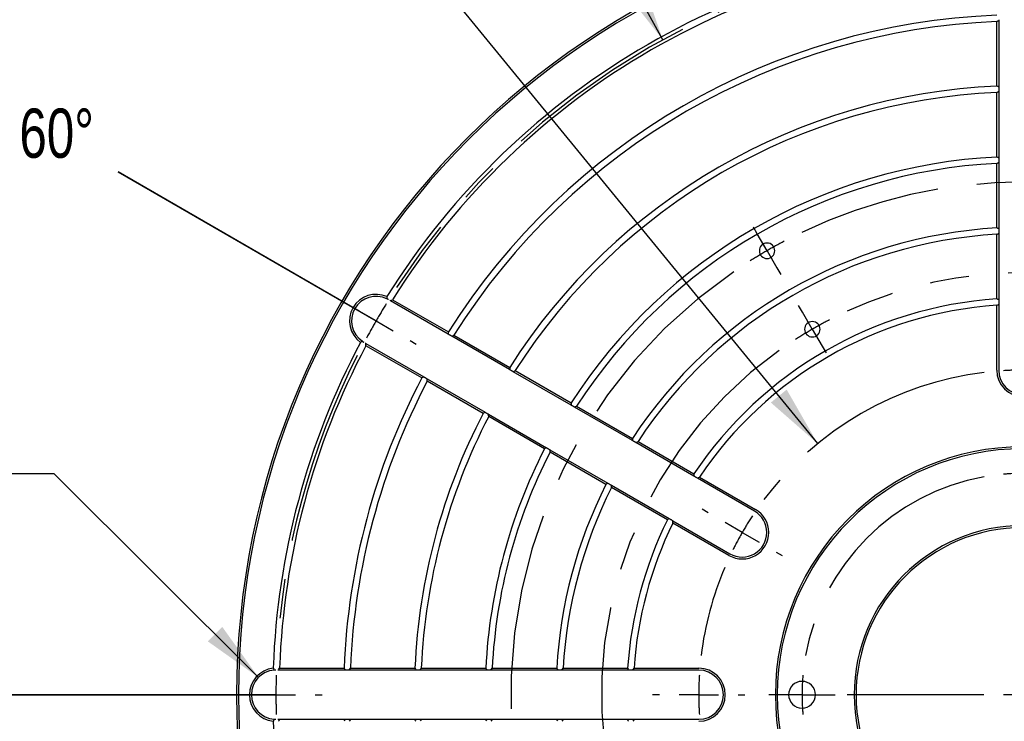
# Model space of a CAD drawing. Header units: inches. Extents: x 0.1 to 11.4, y 0.2 to 8.3.
# Tile 4 of 9: x 1.4 to 3.9, y 4.7 to 6.4. Entities that reach past the tile are written whole.
import ezdxf

# ---------------------------------------------------------------- set-up
doc = ezdxf.new("R2010")
doc.units = ezdxf.units.IN
doc.header["$MEASUREMENT"] = 0
doc.linetypes.add('CENTERX2', pattern=[0.8, 0.5, -0.1, 0.1, -0.1])
doc.layers.add('CENTER', color=151, linetype='CENTERX2')
doc.layers.add('DIMENSIONS', color=150, linetype='Continuous')
doc.styles.add('SLDTEXTSTYLE0', font='TXT', dxfattribs={"width": 0.75})
doc.dimstyles.new('SLDDIMSTYLE0', dxfattribs={"dimtxt": 0.137795, "dimasz": 0.156, "dimexe": 0, "dimexo": 0.0625, "dimgap": 0.034449, "dimtad": 0, "dimtih": 1, "dimtoh": 1, "dimdec": 3, "dimlfac": 2, "dimrnd": 1e-09, "dimzin": 4, "dimdsep": 46, "dimtxsty": 'SLDTEXTSTYLE0', "dimsah": 1, "dimcen": 0, "dimadec": 0, "dimazin": 1, "dimtfac": 1, "dimtdec": 3, "dimtofl": 0, "dimtmove": 0, "dimatfit": 3, "dimfxl": 0, "dimfrac": 2, "dimtolj": 1, "dimtzin": 12, "dimarcsym": 0})
doc.dimstyles.new('SLDDIMSTYLE1', dxfattribs={"dimtxt": 0.137795, "dimasz": 0.156, "dimexe": 0, "dimexo": 0.0625, "dimgap": 0.034449, "dimtad": 0, "dimtih": 1, "dimtoh": 1, "dimdec": 3, "dimlfac": 2, "dimrnd": 1e-09, "dimzin": 12, "dimdsep": 46, "dimtxsty": 'SLDTEXTSTYLE0', "dimsah": 1, "dimcen": 0, "dimadec": 0, "dimazin": 3, "dimtfac": 1, "dimtdec": 3, "dimtofl": 0, "dimtmove": 0, "dimatfit": 3, "dimfxl": 0, "dimfrac": 2, "dimtolj": 1, "dimtzin": 12, "dimarcsym": 0})

# ---------------------------------------------------------------- blocks, each defined once
blk = doc.blocks.new('SW_ANGORDINATE_DIMENSION_0')
at = {"layer": 'DIMENSIONS', "color": 0}
blk.add_line((0.0795, -2.6069), (0.0795, 0), dxfattribs=at)
at = {"layer": 'DIMENSIONS', "color": 0, "insert": (0, 0.1611), "char_height": 0.125, "attachment_point": 1, "style": 'SLDTEXTSTYLE0'}
blk.add_mtext('0°', dxfattribs=at)
blk = doc.blocks.new('SW_ANGORDINATE_DIMENSION_1')
at = {"layer": 'DIMENSIONS', "color": 0}
for p, q in [((0.8635, -0.3534), (0.2514, 0)), ((0.2514, 0), (0.9068, -0.3784))]:
    blk.add_line(p, q, dxfattribs=at)
at = {"layer": 'DIMENSIONS', "color": 0, "insert": (0, 0.1611), "char_height": 0.125, "attachment_point": 1, "style": 'SLDTEXTSTYLE0'}
blk.add_mtext('60°', dxfattribs=at)
blk = doc.blocks.new('SW_ANGORDINATE_DIMENSION_3')
at = {"layer": 'DIMENSIONS', "color": 0}
for p, q in [((0.9582, 0.0992), (0.2514, 0.0992)), ((0.2514, 0.0992), (1.0082, 0.0992))]:
    blk.add_line(p, q, dxfattribs=at)
at = {"layer": 'DIMENSIONS', "color": 0, "insert": (0, 0.1611), "char_height": 0.125, "attachment_point": 1, "style": 'SLDTEXTSTYLE0'}
blk.add_mtext('90°', dxfattribs=at)
blk = doc.blocks.new('_D')
at = {"layer": 'DIMENSIONS'}
for p, q in [((2.3864, 7.5654), (2.1364, 7.5654)), ((3.0326, 6.3914), (2.3864, 7.5654))]:
    blk.add_line(p, q, dxfattribs=at)
blk.add_solid([(3.0326, 6.3914), (2.9802, 6.5406), (2.9346, 6.5156)], dxfattribs=at)
at = {"layer": 'DIMENSIONS', "char_height": 0.1378, "attachment_point": 1, "style": 'SLDTEXTSTYLE0'}
for s, insert in [('%%c', (1.3914, 7.7419)), ('7.600', (1.5992, 7.744)), ('MAX B.C.', (1.3123, 7.5232))]:
    blk.add_mtext(s, dxfattribs=dict(at, insert=insert))
blk = doc.blocks.new('_D_1')
at = {"layer": 'DIMENSIONS'}
for p, q in [((2.1555, 6.9168), (1.9055, 6.9168)), ((3.4262, 5.3652), (2.1555, 6.9168))]:
    blk.add_line(p, q, dxfattribs=at)
blk.add_solid([(3.4262, 5.3652), (3.3474, 5.5024), (3.3072, 5.4694)], dxfattribs=at)
at = {"layer": 'DIMENSIONS', "char_height": 0.1378, "attachment_point": 1, "style": 'SLDTEXTSTYLE0'}
for s, insert in [('%%c', (1.1956, 7.0934)), ('3.300', (1.4034, 7.0955)), ('MIN B.C.', (1.1518, 6.8747))]:
    blk.add_mtext(s, dxfattribs=dict(at, insert=insert))
blk = doc.blocks.new('_D_2')
at = {"layer": 'DIMENSIONS'}
for p, q in [((2.7227, 4.287), (1.8099, 3.9595)), ((1.8099, 3.9595), (1.5599, 3.9595))]:
    blk.add_line(p, q, dxfattribs=at)
blk.add_solid([(2.7227, 4.287), (2.567, 4.2588), (2.5846, 4.2099)], dxfattribs=at)
at = {"layer": 'DIMENSIONS', "char_height": 0.1378, "attachment_point": 1, "style": 'SLDTEXTSTYLE0'}
for s, insert in [('%%c', (0.4864, 4.0267)), ('5.211', (0.6942, 4.0289)), ('B.C.', (1.2041, 4.0289))]:
    blk.add_mtext(s, dxfattribs=dict(at, insert=insert))
blk = doc.blocks.new('_D_3')
at = {"layer": 'DIMENSIONS'}
for p, q in [((3.0758, 4.1041), (1.9343, 3.2898)), ((1.9343, 3.2898), (1.6843, 3.2898))]:
    blk.add_line(p, q, dxfattribs=at)
blk.add_solid([(3.0758, 4.1041), (2.9337, 4.0347), (2.9639, 3.9924)], dxfattribs=at)
at = {"layer": 'DIMENSIONS', "char_height": 0.1378, "attachment_point": 1, "style": 'SLDTEXTSTYLE0'}
for s, insert in [('%%c', (0.6108, 3.357)), ('4.290', (0.8186, 3.3591)), ('B.C.', (1.3285, 3.3591))]:
    blk.add_mtext(s, dxfattribs=dict(at, insert=insert))
blk = doc.blocks.new('_D_4')
at = {"layer": 'DIMENSIONS'}
for p, q in [((4.3673, 4.3511), (5.819, 3.047)), ((5.819, 3.047), (6.069, 3.047))]:
    blk.add_line(p, q, dxfattribs=at)
blk.add_solid([(4.3673, 4.3511), (4.466, 4.2275), (4.5008, 4.2662)], dxfattribs=at)
at = {"layer": 'DIMENSIONS', "char_height": 0.1378, "attachment_point": 1, "style": 'SLDTEXTSTYLE0'}
for s, insert in [('%%c', (6.069, 3.1142)), ('2.250', (6.2768, 3.1163)), ('B.C.', (6.7867, 3.1163))]:
    blk.add_mtext(s, dxfattribs=dict(at, insert=insert))
blk = doc.blocks.new('_D_5')
at = {"layer": 'DIMENSIONS'}
for p, q in [((1.4848, 5.2883), (1.2348, 5.2883)), ((2.0046, 4.771), (1.4848, 5.2883))]:
    blk.add_line(p, q, dxfattribs=at)
blk.add_solid([(2.0046, 4.771), (1.9123, 4.8995), (1.8757, 4.8626)], dxfattribs=at)
at = {"layer": 'DIMENSIONS', "char_height": 0.1378, "attachment_point": 1, "style": 'SLDTEXTSTYLE0'}
for s, insert in [('%%c', (0.6706, 5.3555)), ('.250', (0.8784, 5.3576))]:
    blk.add_mtext(s, dxfattribs=dict(at, insert=insert))
blk = doc.blocks.new('SW_CENTERMARKSYMBOL_0')
at = {"layer": 'CENTER', "color": 0}
for p, q in [((-0.6764, 0.609), (-0.6862, 0.626)), ((-0.6514, 0.5657), (-0.6764, 0.609)), ((-0.6514, 0.5657), (-0.6264, 0.5224)), ((-0.6264, 0.5224), (-0.6166, 0.5054)), ((-1.7321, 0.4375), (-1.7472, 0.4463)), ((-0.5612, 0.4096), (-0.5711, 0.4266)), ((-1.6454, 0.3875), (-1.6887, 0.4125)), ((-0.5363, 0.3663), (-0.5612, 0.4096)), ((-1.6454, 0.3875), (-1.6021, 0.3625)), ((-0.5363, 0.3663), (-0.5112, 0.323)), ((-1.5588, 0.3375), (-1.5437, 0.3287)), ((-0.5112, 0.323), (-0.5014, 0.306)), ((-0.8011, -0.1), (-0.8162, -0.0913)), ((-0.7145, -0.15), (-0.7578, -0.125)), ((-0.7145, -0.15), (-0.6712, -0.175)), ((-0.6279, -0.2), (-0.6127, -0.2087)), ((-2, -0.5625), (-2.0175, -0.5625)), ((-1.9, -0.5625), (-1.95, -0.5625)), ((-1.9, -0.5625), (-1.85, -0.5625)), ((-1.8, -0.5625), (-1.7825, -0.5625)), ((-0.925, -0.5625), (-0.9425, -0.5625)), ((-0.825, -0.5625), (-0.875, -0.5625)), ((-0.825, -0.5625), (-0.775, -0.5625)), ((-0.725, -0.5625), (-0.7075, -0.5625)), ((-0.6125, -0.5625), (-0.6465, -0.5625)), ((-0.5625, -0.5625), (-0.6125, -0.5625)), ((-0.5625, -0.5625), (-0.5125, -0.5625)), ((-0.5125, -0.5625), (-0.4785, -0.5625)), ((-0.1, -0.5625), (-0.4477, -0.5625)), ((0, -0.5625), (-0.05, -0.5625))]:
    blk.add_line(p, q, dxfattribs=at)
for radius, start, end in [(1.9, 93.0156, 146.9844), (1.3028, 64.3981, 115.6019), (1.3028, 117.801, 120), (1.3028, 120, 122.199), (1.3028, 124.3981, 202.6019), (1.0725, 65.3423, 114.6577), (1.9, 148.4922, 150), (1.9, 150, 151.5078), (1.0725, 117.3289, 120), (1.0725, 120, 122.6711), (1.0725, 125.3423, 201.6577), (1.9, 153.0156, 176.9844), (0.825, 96.9449, 143.0551), (0.825, 90, 93.4725), (0.5625, 90, 95.093), (0.5625, 100.1859, 169.8141), (0.825, 146.5275, 150), (0.825, 150, 153.4725), (0.825, 156.9449, 173.0551), (1.9, 178.4922, 180), (0.825, 176.5275, 180), (0.5625, 174.907, 180), (1.9, 180, 181.5078), (0.825, 180, 183.4725), (0.5625, 180, 185.093)]:
    blk.add_arc((0, -0.5625), radius, start, end, dxfattribs=at)

msp = doc.modelspace()

# ---------------------------------------------------------------- linework, layer by layer
at = {"color": 1, "linetype": 'Continuous', "lineweight": 25}
for p, q in [((3.88139, 6.27357), (3.88139, 6.43754)), ((3.88639, 6.44236), (3.88639, 6.44062)), ((3.88639, 6.44062), (3.88639, 6.27089)), ((3.88639, 6.27089), (3.88639, 6.26916)), ((3.88639, 6.26222), (3.88639, 6.26049)), ((3.88639, 6.26049), (3.88639, 6.09072)), ((3.88139, 6.09337), (3.88139, 6.25739)), ((3.88639, 6.09072), (3.88639, 6.08899)), ((3.88139, 5.91312), (3.88139, 6.07719)), ((3.88639, 6.08205), (3.88639, 6.08032)), ((3.88639, 6.08032), (3.88639, 5.91051)), ((3.88639, 5.91051), (3.88639, 5.90877)), ((3.88139, 5.73278), (3.88139, 5.89693)), ((3.88639, 5.90183), (3.88639, 5.9001)), ((3.88639, 5.9001), (3.88639, 5.73021)), ((2.48705, 5.64312), (2.34008, 5.72797)), ((2.34523, 5.73077), (2.48721, 5.6488)), ((3.88139, 5.55196), (3.88139, 5.71658)), ((3.88639, 5.73021), (3.88639, 5.72847)), ((3.88639, 5.72153), (3.88639, 5.7198)), ((3.88639, 5.7198), (3.88639, 5.55196)), ((2.48855, 5.64225), (2.48705, 5.64312)), ((2.49606, 5.63792), (2.49456, 5.63878)), ((2.64305, 5.55305), (2.49606, 5.63792)), ((2.50123, 5.64071), (2.64323, 5.55872)), ((2.27758, 5.61972), (2.42455, 5.53486)), ((2.41971, 5.53188), (2.27773, 5.61386)), ((2.64455, 5.55218), (2.64305, 5.55305)), ((2.79908, 5.46297), (2.65206, 5.54785)), ((2.65725, 5.55063), (2.79928, 5.46862)), ((2.43356, 5.52966), (2.58055, 5.4448)), ((2.57573, 5.44181), (2.43373, 5.52379)), ((2.95515, 5.37286), (2.80809, 5.45777)), ((2.8133, 5.46053), (2.95539, 5.3785)), ((2.58956, 5.4396), (2.73658, 5.35471)), ((2.73178, 5.35171), (2.58975, 5.43372)), ((3.1113, 5.28271), (2.96417, 5.36765)), ((2.96941, 5.3704), (3.11157, 5.28833)), ((2.74559, 5.34951), (2.89265, 5.26461)), ((2.88789, 5.26158), (2.7458, 5.34362)), ((2.89265, 5.26461), (2.89416, 5.26374)), ((2.90016, 5.26027), (2.90167, 5.2594)), ((2.90167, 5.2594), (3.0488, 5.17446)), ((3.12031, 5.2775), (3.11881, 5.27837)), ((3.26567, 5.19358), (3.12031, 5.2775)), ((3.1256, 5.28022), (3.26817, 5.19791)), ((3.04407, 5.17141), (2.90191, 5.25349)), ((3.0488, 5.17446), (3.0503, 5.17359)), ((3.05631, 5.17012), (3.05781, 5.16925)), ((3.05781, 5.16925), (3.20317, 5.08533)), ((3.20067, 5.081), (3.0581, 5.16331)), ((2.05511, 4.78946), (2.05338, 4.78946)), ((2.22482, 4.78946), (2.05511, 4.78946)), ((2.05817, 4.79446), (2.22212, 4.79446)), ((2.22656, 4.78946), (2.22482, 4.78946)), ((2.23522, 4.78946), (2.23349, 4.78946)), ((2.40495, 4.78946), (2.23522, 4.78946)), ((2.2383, 4.79446), (2.40228, 4.79446)), ((2.40669, 4.78946), (2.40495, 4.78946)), ((2.41536, 4.78946), (2.41362, 4.78946)), ((2.58512, 4.78946), (2.41536, 4.78946)), ((2.41846, 4.79446), (2.58247, 4.79446)), ((2.58686, 4.78946), (2.58512, 4.78946)), ((2.59552, 4.78946), (2.59379, 4.78946)), ((2.76534, 4.78946), (2.59552, 4.78946)), ((2.59866, 4.79446), (2.76272, 4.79446)), ((2.76707, 4.78946), (2.76534, 4.78946)), ((2.77575, 4.78946), (2.77401, 4.78946)), ((2.94563, 4.78946), (2.77575, 4.78946)), ((2.77891, 4.79446), (2.94307, 4.79446)), ((2.94737, 4.78946), (2.94563, 4.78946)), ((2.95605, 4.78946), (2.95431, 4.78946)), ((3.12389, 4.78946), (2.95605, 4.78946)), ((2.95927, 4.79446), (3.12389, 4.79446)), ((2.05338, 4.66446), (2.05511, 4.66446)), ((2.05511, 4.66446), (2.22482, 4.66446)), ((2.22482, 4.66446), (2.22656, 4.66446)), ((2.23349, 4.66446), (2.23522, 4.66446)), ((2.23522, 4.66446), (2.40495, 4.66446)), ((2.40495, 4.66446), (2.40669, 4.66446)), ((2.41362, 4.66446), (2.41536, 4.66446)), ((2.41536, 4.66446), (2.58512, 4.66446)), ((2.58512, 4.66446), (2.58686, 4.66446)), ((2.59379, 4.66446), (2.59552, 4.66446)), ((2.59552, 4.66446), (2.76534, 4.66446)), ((2.76534, 4.66446), (2.76707, 4.66446)), ((2.77401, 4.66446), (2.77575, 4.66446)), ((2.77575, 4.66446), (2.94563, 4.66446)), ((2.94563, 4.66446), (2.94737, 4.66446)), ((2.95431, 4.66446), (2.95605, 4.66446)), ((2.95605, 4.66446), (3.12389, 4.66446))]:
    msp.add_line(p, q, dxfattribs=at)
at = {"color": 1, "linetype": 'Continuous', "lineweight": 25, "flags": 128}
for points in [[(2.34008, 5.72797), (2.33924, 5.72846), (2.33858, 5.72884)], [(2.27608, 5.62058), (2.27692, 5.6201), (2.27758, 5.61972)], [(2.42455, 5.53486), (2.42539, 5.53438), (2.42605, 5.534)], [(2.65206, 5.54785), (2.65122, 5.54834), (2.65056, 5.54872)], [(2.43206, 5.53053), (2.4329, 5.53005), (2.43356, 5.52966)], [(2.80058, 5.4621), (2.79974, 5.46259), (2.79908, 5.46297)], [(2.80809, 5.45777), (2.80725, 5.45825), (2.80659, 5.45863)], [(2.58055, 5.4448), (2.58139, 5.44431), (2.58205, 5.44393)], [(2.58806, 5.44046), (2.5889, 5.43998), (2.58956, 5.4396)], [(2.95666, 5.37199), (2.95582, 5.37248), (2.95515, 5.37286)], [(2.96417, 5.36765), (2.96333, 5.36814), (2.96266, 5.36852)], [(2.73658, 5.35471), (2.73742, 5.35423), (2.73808, 5.35385)], [(2.74409, 5.35038), (2.74493, 5.34989), (2.74559, 5.34951)], [(3.1128, 5.28184), (3.11196, 5.28233), (3.1113, 5.28271)]]:
    msp.add_lwpolyline(points, dxfattribs=at)
at = {"color": 1, "linetype": 'Continuous', "lineweight": 25}
for centre, radius, start, end in [((3.94889, 4.72696), 2, 0, 180), ((3.94889, 4.72696), 1.995, 0, 180), ((3.94889, 4.72696), 1.90808, 92.01668, 147.98332), ((3.94889, 4.72696), 1.89192, 92.04464, 147.95536), ((3.94889, 4.72696), 1.72808, 92.23858, 147.76142), ((3.94889, 4.72696), 1.71192, 92.25973, 147.74027), ((3.94889, 4.72696), 1.54808, 92.49902, 147.50098), ((3.94889, 4.72696), 1.53192, 92.52541, 147.47459), ((3.94889, 4.72696), 1.36808, 92.82807, 147.17193), ((3.94889, 4.72696), 1.35192, 92.86192, 147.13808), ((3.94889, 4.72696), 1.18808, 93.25697, 146.74303), ((3.94889, 4.72696), 1.17192, 93.30195, 146.69805), ((3.29751, 5.85517), 0.01963, 0, 180), ((3.29751, 5.85517), 0.01963, 180, 0), ((2.30344, 5.67696), 0.0675, 65.86807, 234.13193), ((2.30344, 5.67696), 0.0625, 63.83048, 236.16952), ((3.94889, 4.72696), 1.00808, 93.83933, 146.16067), ((3.94889, 4.72696), 0.99192, 93.902, 146.098), ((3.41264, 5.65577), 0.01963, 0, 180), ((3.41264, 5.65577), 0.01963, 180, 0), ((3.94889, 4.72696), 1.90808, 152.01668, 177.98332), ((3.94889, 4.72696), 1.89192, 152.04464, 177.95536), ((3.94889, 5.55196), 0.0675, 180, 0), ((3.94889, 5.55196), 0.0625, 180, 0), ((3.94889, 4.72696), 1.72808, 152.23858, 177.76142), ((3.94889, 4.72696), 1.71192, 152.25973, 177.74027), ((3.94889, 4.72696), 1.54808, 152.49902, 177.50098), ((3.94889, 4.72696), 1.53192, 152.52541, 177.47459), ((3.94889, 4.72696), 0.63025, 0, 180), ((3.94889, 4.72696), 1.36808, 152.82807, 177.17193), ((3.94889, 4.72696), 1.35192, 152.86192, 177.13808), ((3.94889, 4.72696), 0.62525, 0, 180), ((3.94889, 4.72696), 1.18808, 153.25697, 176.74303), ((3.94889, 4.72696), 1.17192, 153.30195, 176.69805), ((3.23442, 5.13946), 0.0625, 0, 60), ((3.23442, 5.13946), 0.0675, 0, 60), ((3.94889, 4.72696), 1.00808, 153.83933, 176.16067), ((3.94889, 4.72696), 0.99192, 153.902, 176.098), ((3.94889, 4.72696), 0.43, 0, 180), ((3.23442, 5.13946), 0.0675, 240, 0), ((3.23442, 5.13946), 0.0625, 240, 0), ((3.94889, 4.72696), 0.425, 0, 180), ((2.04889, 4.72696), 0.0675, 95.86807, 264.13193), ((2.04889, 4.72696), 0.0625, 93.83048, 266.16952), ((3.12389, 4.72696), 0.0675, 0, 90), ((3.12389, 4.72696), 0.0625, 0, 90), ((3.38639, 4.72696), 0.034, 0, 180), ((3.94889, 4.72696), 2, 180, 0), ((3.94889, 4.72696), 1.995, 180, 0), ((3.12389, 4.72696), 0.0675, 270, 0), ((3.12389, 4.72696), 0.0625, 270, 0), ((3.94889, 4.72696), 0.63025, 180, 0), ((3.94889, 4.72696), 0.62525, 180, 0), ((3.38639, 4.72696), 0.034, 180, 0), ((3.94889, 4.72696), 0.43, 180, 0), ((3.94889, 4.72696), 0.425, 180, 0), ((3.94889, 4.72696), 1.90808, 182.01668, 231.98332)]:
    msp.add_arc(centre, radius, start, end, dxfattribs=at)
for points in [[(3.88139, 6.43754), (3.88305, 6.43857), (3.88472, 6.4396), (3.88639, 6.44062)], [(3.88639, 6.27089), (3.88472, 6.27178), (3.88305, 6.27268), (3.88139, 6.27357)], [(3.88139, 6.25739), (3.88305, 6.25842), (3.88472, 6.25946), (3.88639, 6.26049)], [(3.88639, 6.09072), (3.88472, 6.09161), (3.88305, 6.09249), (3.88139, 6.09337)], [(3.88139, 6.07719), (3.88305, 6.07823), (3.88472, 6.07928), (3.88639, 6.08032)], [(3.88639, 5.91051), (3.88472, 5.91138), (3.88305, 5.91225), (3.88139, 5.91312)], [(3.88139, 5.89693), (3.88305, 5.89799), (3.88472, 5.89904), (3.88639, 5.9001)], [(2.33103, 5.73856), (2.33103, 5.73673), (2.33102, 5.73489), (2.331, 5.73305)], [(2.33255, 5.73226), (2.33204, 5.73253), (2.33152, 5.7328), (2.331, 5.73305)], [(3.88639, 5.73021), (3.88472, 5.73107), (3.88305, 5.73193), (3.88139, 5.73278)], [(2.34008, 5.72797), (2.3418, 5.72891), (2.34351, 5.72984), (2.34523, 5.73077)], [(3.88139, 5.71658), (3.88305, 5.71765), (3.88472, 5.71873), (3.88639, 5.7198)], [(2.48721, 5.6488), (2.48716, 5.6469), (2.4871, 5.64501), (2.48705, 5.64312)], [(2.49606, 5.63792), (2.49778, 5.63885), (2.4995, 5.63978), (2.50123, 5.64071)], [(2.26864, 5.62504), (2.26706, 5.62411), (2.26547, 5.62318), (2.26389, 5.62226)], [(2.26864, 5.62504), (2.26912, 5.62472), (2.26961, 5.6244), (2.2701, 5.62409)], [(2.27773, 5.61386), (2.27768, 5.61581), (2.27763, 5.61776), (2.27758, 5.61972)], [(2.64323, 5.55872), (2.64317, 5.55683), (2.64311, 5.55494), (2.64305, 5.55305)], [(2.42455, 5.53486), (2.42294, 5.53387), (2.42133, 5.53288), (2.41971, 5.53188)], [(2.65206, 5.54785), (2.65379, 5.54878), (2.65552, 5.54971), (2.65725, 5.55063)], [(2.43373, 5.52379), (2.43367, 5.52575), (2.43361, 5.52771), (2.43356, 5.52966)], [(2.79928, 5.46862), (2.79921, 5.46674), (2.79915, 5.46485), (2.79908, 5.46297)], [(2.80809, 5.45777), (2.80983, 5.45869), (2.81156, 5.45961), (2.8133, 5.46053)], [(2.58055, 5.4448), (2.57894, 5.4438), (2.57734, 5.44281), (2.57573, 5.44181)], [(2.58975, 5.43372), (2.58968, 5.43568), (2.58962, 5.43764), (2.58956, 5.4396)], [(2.95539, 5.3785), (2.95531, 5.37662), (2.95523, 5.37474), (2.95515, 5.37286)], [(2.96417, 5.36765), (2.96591, 5.36857), (2.96766, 5.36949), (2.96941, 5.3704)], [(2.73658, 5.35471), (2.73498, 5.35372), (2.73338, 5.35271), (2.73178, 5.35171)], [(2.7458, 5.34362), (2.74573, 5.34558), (2.74566, 5.34755), (2.74559, 5.34951)], [(3.11157, 5.28833), (3.11147, 5.28645), (3.11138, 5.28458), (3.1113, 5.28271)], [(2.89265, 5.26461), (2.89106, 5.2636), (2.88948, 5.26259), (2.88789, 5.26158)], [(2.90191, 5.25349), (2.90183, 5.25546), (2.90175, 5.25743), (2.90167, 5.2594)], [(3.12031, 5.2775), (3.12207, 5.27841), (3.12384, 5.27932), (3.1256, 5.28022)], [(3.0488, 5.17446), (3.04722, 5.17345), (3.04564, 5.17243), (3.04407, 5.17141)], [(3.0581, 5.16331), (3.058, 5.16529), (3.05791, 5.16727), (3.05781, 5.16925)], [(2.04199, 4.7941), (2.0429, 4.79252), (2.0438, 4.79092), (2.04471, 4.78932)], [(2.04645, 4.78941), (2.04587, 4.78939), (2.04529, 4.78936), (2.04471, 4.78932)], [(2.05511, 4.78946), (2.05613, 4.79113), (2.05715, 4.79279), (2.05817, 4.79446)], [(2.22212, 4.79446), (2.22302, 4.79279), (2.22392, 4.79112), (2.22482, 4.78946)], [(2.23522, 4.78946), (2.23625, 4.79113), (2.23727, 4.79279), (2.2383, 4.79446)], [(2.40228, 4.79446), (2.40317, 4.79279), (2.40406, 4.79112), (2.40495, 4.78946)], [(2.41536, 4.78946), (2.41639, 4.79113), (2.41742, 4.79279), (2.41846, 4.79446)], [(2.58247, 4.79446), (2.58335, 4.79279), (2.58424, 4.79112), (2.58512, 4.78946)], [(2.59552, 4.78946), (2.59657, 4.79113), (2.59761, 4.79279), (2.59866, 4.79446)], [(2.76272, 4.79446), (2.76359, 4.79279), (2.76446, 4.79112), (2.76534, 4.78946)], [(2.77575, 4.78946), (2.7768, 4.79113), (2.77786, 4.79279), (2.77891, 4.79446)], [(2.94307, 4.79446), (2.94392, 4.79279), (2.94478, 4.79112), (2.94563, 4.78946)], [(2.95605, 4.78946), (2.95712, 4.79113), (2.95819, 4.79279), (2.95927, 4.79446)], [(2.04471, 4.6646), (2.0438, 4.66299), (2.0429, 4.6614), (2.04199, 4.65981)], [(2.04471, 4.6646), (2.04529, 4.66456), (2.04587, 4.66453), (2.04645, 4.66451)], [(2.05817, 4.65946), (2.05715, 4.66112), (2.05613, 4.66279), (2.05511, 4.66446)], [(2.22482, 4.66446), (2.22392, 4.66279), (2.22302, 4.66113), (2.22212, 4.65946)], [(2.2383, 4.65946), (2.23727, 4.66112), (2.23625, 4.66279), (2.23522, 4.66446)], [(2.40495, 4.66446), (2.40406, 4.66279), (2.40317, 4.66113), (2.40228, 4.65946)], [(2.41846, 4.65946), (2.41742, 4.66112), (2.41639, 4.66279), (2.41536, 4.66446)], [(2.58512, 4.66446), (2.58424, 4.66279), (2.58335, 4.66113), (2.58247, 4.65946)], [(2.59866, 4.65946), (2.59761, 4.66112), (2.59657, 4.66279), (2.59552, 4.66446)], [(2.76534, 4.66446), (2.76446, 4.66279), (2.76359, 4.66113), (2.76272, 4.65946)], [(2.77891, 4.65946), (2.77786, 4.66112), (2.7768, 4.66279), (2.77575, 4.66446)], [(2.94563, 4.66446), (2.94478, 4.66279), (2.94392, 4.66113), (2.94307, 4.65946)], [(2.95927, 4.65946), (2.95819, 4.66112), (2.95712, 4.66279), (2.95605, 4.66446)]]:
    msp.add_open_spline(points, degree=3, dxfattribs=at)
for points, knots in [([(3.88639, 6.26916), (3.88639, 6.26903), (3.88639, 6.26878), (3.88639, 6.26828), (3.88639, 6.26733), (3.88639, 6.26569), (3.88639, 6.26395), (3.88639, 6.26282), (3.88639, 6.26242), (3.88639, 6.26222)], [0, 0, 0, 0, 0.082028, 0.1648497, 0.2510169, 0.4996799, 0.7485113, 0.8751124, 1, 1, 1, 1]), ([(3.88639, 6.08899), (3.88639, 6.08887), (3.88639, 6.08862), (3.88639, 6.08811), (3.88639, 6.08716), (3.88639, 6.08552), (3.88639, 6.08379), (3.88639, 6.08265), (3.88639, 6.08225), (3.88639, 6.08205)], [0, 0, 0, 0, 0.0819926, 0.1648349, 0.2510816, 0.4996813, 0.7481729, 0.8748309, 1, 1, 1, 1]), ([(3.88639, 5.90877), (3.88639, 5.90865), (3.88639, 5.9084), (3.88639, 5.90789), (3.88639, 5.90694), (3.88639, 5.9053), (3.88639, 5.90357), (3.88639, 5.90243), (3.88639, 5.90203), (3.88639, 5.90183)], [0, 0, 0, 0, 0.0820019, 0.1648279, 0.2510313, 0.4996771, 0.7483945, 0.8750264, 1, 1, 1, 1]), ([(2.33469, 5.73108), (2.33447, 5.73121), (2.33404, 5.73146), (2.33345, 5.73178), (2.33293, 5.73206), (2.33268, 5.7322), (2.33255, 5.73226)], [0, 0, 0, 0, 0.2493888, 0.4999811, 0.7505886, 1, 1, 1, 1]), ([(3.88639, 5.72847), (3.88639, 5.72835), (3.88639, 5.7281), (3.88639, 5.72759), (3.88639, 5.72664), (3.88639, 5.725), (3.88639, 5.72327), (3.88639, 5.72213), (3.88639, 5.72173), (3.88639, 5.72153)], [0, 0, 0, 0, 0.0820765, 0.1648849, 0.250977, 0.4997161, 0.7487564, 0.875263, 1, 1, 1, 1]), ([(2.49456, 5.63878), (2.49445, 5.63885), (2.49423, 5.63897), (2.4938, 5.63922), (2.49297, 5.6397), (2.49155, 5.64052), (2.49005, 5.64139), (2.48907, 5.64195), (2.48872, 5.64215), (2.48855, 5.64225)], [0, 0, 0, 0, 0.0827565, 0.1657702, 0.2516137, 0.5001092, 0.7486319, 0.8746291, 1, 1, 1, 1]), ([(2.2701, 5.62409), (2.27022, 5.62402), (2.27047, 5.62386), (2.27097, 5.62355), (2.27154, 5.62321), (2.27197, 5.62296), (2.27219, 5.62283)], [0, 0, 0, 0, 0.2493722, 0.4999949, 0.7505754, 1, 1, 1, 1]), ([(2.42605, 5.534), (2.42616, 5.53393), (2.42638, 5.53381), (2.42682, 5.53356), (2.42764, 5.53308), (2.42906, 5.53226), (2.43056, 5.5314), (2.43155, 5.53083), (2.43189, 5.53063), (2.43206, 5.53053)], [0, 0, 0, 0, 0.0827565, 0.1657702, 0.2516137, 0.5001092, 0.7486318, 0.8746291, 1, 1, 1, 1]), ([(2.65056, 5.54872), (2.65045, 5.54878), (2.65023, 5.5489), (2.6498, 5.54916), (2.64897, 5.54963), (2.64755, 5.55045), (2.64605, 5.55132), (2.64507, 5.55189), (2.64472, 5.55209), (2.64455, 5.55218)], [0, 0, 0, 0, 0.0827546, 0.16576775, 0.25161227, 0.50011019, 0.74863432, 0.87463179, 1, 1, 1, 1]), ([(2.80659, 5.45863), (2.80648, 5.45869), (2.80626, 5.45882), (2.80583, 5.45907), (2.805, 5.45955), (2.80358, 5.46037), (2.80208, 5.46124), (2.8011, 5.4618), (2.80075, 5.462), (2.80058, 5.4621)], [0, 0, 0, 0, 0.0827519, 0.1657643, 0.2516102, 0.5001116, 0.7486378, 0.8746356, 1, 1, 1, 1]), ([(2.58205, 5.44393), (2.58216, 5.44387), (2.58238, 5.44374), (2.58282, 5.44349), (2.58364, 5.44302), (2.58506, 5.4422), (2.58656, 5.44133), (2.58755, 5.44076), (2.58789, 5.44056), (2.58806, 5.44046)], [0, 0, 0, 0, 0.0827546, 0.1657677, 0.2516123, 0.5001101, 0.7486342, 0.8746318, 1, 1, 1, 1]), ([(2.96266, 5.36852), (2.96256, 5.36858), (2.96234, 5.36871), (2.9619, 5.36896), (2.96108, 5.36944), (2.95966, 5.37026), (2.95816, 5.37113), (2.95717, 5.37169), (2.95683, 5.37189), (2.95666, 5.37199)], [0, 0, 0, 0, 0.0827479, 0.1657592, 0.2516071, 0.5001136, 0.748643, 0.8746413, 1, 1, 1, 1]), ([(2.73808, 5.35385), (2.73819, 5.35378), (2.73841, 5.35366), (2.73885, 5.35341), (2.73967, 5.35293), (2.74109, 5.35211), (2.74259, 5.35124), (2.74358, 5.35068), (2.74392, 5.35048), (2.74409, 5.35038)], [0, 0, 0, 0, 0.0827519, 0.1657643, 0.2516102, 0.5001114, 0.7486377, 0.8746356, 1, 1, 1, 1]), ([(2.89416, 5.26374), (2.89426, 5.26368), (2.89448, 5.26355), (2.89492, 5.2633), (2.89574, 5.26282), (2.89716, 5.262), (2.89867, 5.26113), (2.89965, 5.26057), (2.89999, 5.26037), (2.90016, 5.26027)], [0, 0, 0, 0, 0.0827479, 0.1657591, 0.2516071, 0.5001134, 0.7486429, 0.8746413, 1, 1, 1, 1]), ([(3.11881, 5.27837), (3.1187, 5.27843), (3.11848, 5.27856), (3.11805, 5.27881), (3.11722, 5.27929), (3.1158, 5.28011), (3.1143, 5.28098), (3.11331, 5.28155), (3.11297, 5.28174), (3.1128, 5.28184)], [0, 0, 0, 0, 0.0827416, 0.165751, 0.2516021, 0.5001168, 0.7486513, 0.8746504, 1, 1, 1, 1]), ([(3.0503, 5.17359), (3.05041, 5.17353), (3.05062, 5.1734), (3.05106, 5.17315), (3.05188, 5.17267), (3.05331, 5.17185), (3.05481, 5.17098), (3.0558, 5.17042), (3.05614, 5.17022), (3.05631, 5.17012)], [0, 0, 0, 0, 0.0827415, 0.1657509, 0.2516022, 0.5001165, 0.748651, 0.8746503, 1, 1, 1, 1]), ([(2.04889, 4.78946), (2.04864, 4.78946), (2.04814, 4.78946), (2.04747, 4.78944), (2.04688, 4.78943), (2.04659, 4.78942), (2.04645, 4.78941)], [0, 0, 0, 0, 0.2493919, 0.4999842, 0.7505887, 1, 1, 1, 1]), ([(2.23349, 4.78946), (2.23336, 4.78946), (2.23311, 4.78946), (2.23261, 4.78946), (2.23166, 4.78946), (2.23002, 4.78946), (2.22829, 4.78946), (2.22715, 4.78946), (2.22675, 4.78946), (2.22656, 4.78946)], [0, 0, 0, 0, 0.082171, 0.1650978, 0.2513429, 0.4999208, 0.7484903, 0.8750354, 1, 1, 1, 1]), ([(2.41362, 4.78946), (2.4135, 4.78946), (2.41325, 4.78946), (2.41274, 4.78946), (2.41179, 4.78946), (2.41015, 4.78946), (2.40842, 4.78946), (2.40728, 4.78946), (2.40688, 4.78946), (2.40669, 4.78946)], [0, 0, 0, 0, 0.0826521, 0.1656593, 0.2515923, 0.5001185, 0.7492699, 0.8754491, 1, 1, 1, 1]), ([(2.59379, 4.78946), (2.59367, 4.78946), (2.59342, 4.78946), (2.59291, 4.78946), (2.59196, 4.78946), (2.59032, 4.78946), (2.58858, 4.78946), (2.58745, 4.78946), (2.58705, 4.78946), (2.58686, 4.78946)], [0, 0, 0, 0, 0.0823679, 0.1651742, 0.2509692, 0.4998912, 0.7493704, 0.8754588, 1, 1, 1, 1]), ([(2.77401, 4.78946), (2.77389, 4.78946), (2.77364, 4.78946), (2.77313, 4.78946), (2.77218, 4.78946), (2.77054, 4.78946), (2.7688, 4.78946), (2.76766, 4.78946), (2.76727, 4.78946), (2.76707, 4.78946)], [0, 0, 0, 0, 0.08248671, 0.16529404, 0.25097293, 0.49997692, 0.7495828, 0.87548926, 1, 1, 1, 1]), ([(2.95431, 4.78946), (2.95419, 4.78946), (2.95394, 4.78946), (2.95343, 4.78946), (2.95248, 4.78946), (2.95084, 4.78946), (2.9491, 4.78946), (2.94796, 4.78946), (2.94757, 4.78946), (2.94737, 4.78946)], [0, 0, 0, 0, 0.0822336, 0.1650355, 0.250957, 0.4998132, 0.749147, 0.8754185, 1, 1, 1, 1]), ([(2.04645, 4.66451), (2.04659, 4.6645), (2.04688, 4.66449), (2.04747, 4.66447), (2.04814, 4.66446), (2.04864, 4.66446), (2.04889, 4.66446)], [0, 0, 0, 0, 0.2493718, 0.4999882, 0.7505689, 1, 1, 1, 1]), ([(2.22656, 4.66446), (2.22668, 4.66446), (2.22693, 4.66446), (2.22744, 4.66446), (2.22839, 4.66446), (2.23003, 4.66446), (2.23176, 4.66446), (2.2329, 4.66446), (2.23329, 4.66446), (2.23349, 4.66446)], [0, 0, 0, 0, 0.0822528, 0.1652628, 0.2516003, 0.5005904, 0.7492914, 0.8754969, 1, 1, 1, 1]), ([(2.40669, 4.66446), (2.40681, 4.66446), (2.40706, 4.66446), (2.40757, 4.66446), (2.40852, 4.66446), (2.41016, 4.66446), (2.41189, 4.66446), (2.41303, 4.66446), (2.41343, 4.66446), (2.41362, 4.66446)], [0, 0, 0, 0, 0.0827294, 0.1659749, 0.2523315, 0.5005813, 0.7491487, 0.8755529, 1, 1, 1, 1]), ([(2.58686, 4.66446), (2.58698, 4.66446), (2.58723, 4.66446), (2.58774, 4.66446), (2.58869, 4.66446), (2.59033, 4.66446), (2.59206, 4.66446), (2.5932, 4.66446), (2.59359, 4.66446), (2.59379, 4.66446)], [0, 0, 0, 0, 0.082505, 0.1655826, 0.2518114, 0.5003066, 0.7488834, 0.8752256, 1, 1, 1, 1]), ([(2.76707, 4.66446), (2.7672, 4.66446), (2.76745, 4.66446), (2.76796, 4.66446), (2.76891, 4.66446), (2.77055, 4.66446), (2.77228, 4.66446), (2.77342, 4.66446), (2.77381, 4.66446), (2.77401, 4.66446)], [0, 0, 0, 0, 0.0825313, 0.1656464, 0.2519278, 0.500367, 0.7489514, 0.8753375, 1, 1, 1, 1]), ([(2.94737, 4.66446), (2.9475, 4.66446), (2.94775, 4.66446), (2.94825, 4.66446), (2.9492, 4.66446), (2.95085, 4.66446), (2.95258, 4.66446), (2.95372, 4.66446), (2.95412, 4.66446), (2.95431, 4.66446)], [0, 0, 0, 0, 0.08247953, 0.16550736, 0.25165831, 0.50024369, 0.7488294, 0.87509411, 1, 1, 1, 1])]:
    msp.add_open_spline(points, degree=3, knots=knots, dxfattribs=at)

# ---------------------------------------------------------------- block references
at = {"layer": 'CENTER'}
msp.add_blockref('SW_CENTERMARKSYMBOL_0', (3.94889, 5.28946), dxfattribs=at)
at = {"layer": 'DIMENSIONS'}
for name, p in [('SW_ANGORDINATE_DIMENSION_0', (3.86937, 7.38381)), ('SW_ANGORDINATE_DIMENSION_1', (1.39659, 6.05539)), ('SW_ANGORDINATE_DIMENSION_3', (1.04064, 4.62774))]:
    msp.add_blockref(name, p, dxfattribs=at)

# ---------------------------------------------------------------- dimensions: what is measured, and where the dimension line sits
for p1, p2, text, dimstyle, picture, middle in [((4.86515, 3.06249), (3.03263, 6.39143), '<>\\PMAX B.C.', 'SLDDIMSTYLE0', '_D', (1.72435, 7.56537)), ((4.47161, 4.08869), (3.42617, 5.36523), '<>\\PMIN B.C.', 'SLDDIMSTYLE0', '_D_1', (1.52863, 6.91683)), ((4.822, 5.34979), (3.07577, 4.10412), '<> B.C.', 'SLDDIMSTYLE0', '_D_3', (1.14754, 3.28983)), ((5.17511, 5.16689), (2.72266, 4.28703), '<> B.C.', 'SLDDIMSTYLE1', '_D_2', (1.02315, 3.95955)), ((3.53043, 5.10286), (4.36734, 4.35106), '<> B.C.', 'SLDDIMSTYLE0', '_D_4', (6.60574, 3.04703))]:
    dim = msp.add_diameter_dim_2p(p1=p1, p2=p2, text=text, dimstyle=dimstyle, dxfattribs=at)
    dim.commit()
    dim.dimension.update_dxf_attribs({"geometry": picture, "text_midpoint": middle, "dimtype": 163})
dim = msp.add_diameter_dim_2p(p1=(2.09319, 4.68287), p2=(2.00458, 4.77104), dimstyle='SLDDIMSTYLE0', dxfattribs=at)
dim.commit()
dim.dimension.update_dxf_attribs({"geometry": '_D_5', "text_midpoint": (0.95267, 5.2883), "dimtype": 163})

doc.saveas('drawing.dxf')
